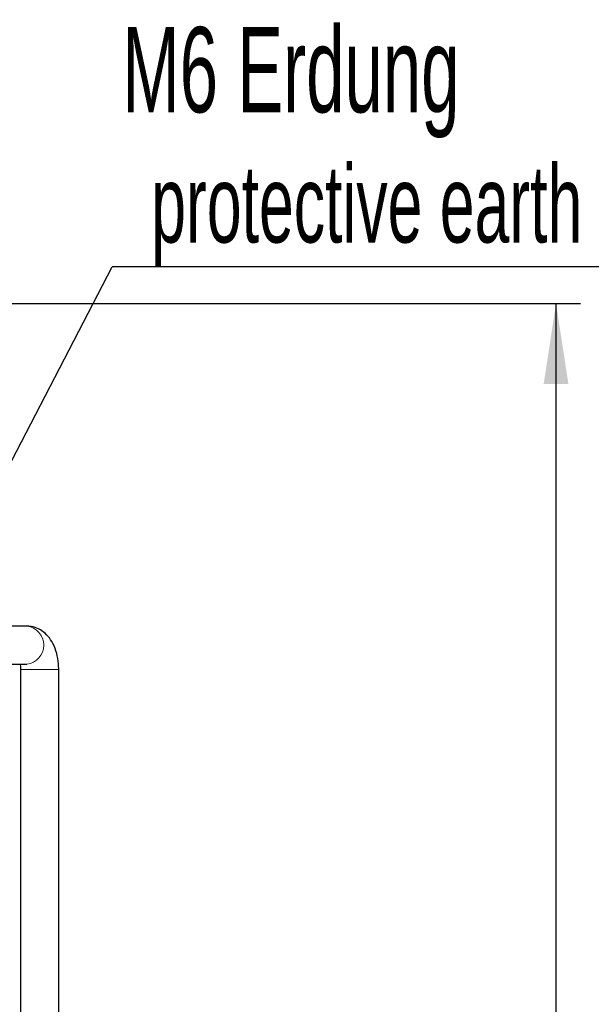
# Model space of a CAD drawing. Header units: millimetres. Extents: x 5 to 418, y 2 to 292.
# Tile 19 of 48: x 134 to 158, y 221 to 262. Entities that reach past the tile are written whole.
import ezdxf

# ---------------------------------------------------------------- set-up
doc = ezdxf.new("R2010")
doc.units = ezdxf.units.MM
doc.layers.add('SLD-0', color=7, linetype='Continuous')
doc.styles.add('SLDTEXTSTYLE0', font='TXT', dxfattribs={"width": 0.605})
doc.dimstyles.new('SLDDIMSTYLE1', dxfattribs={"dimtxt": 3.5, "dimasz": 3.302, "dimexe": 0, "dimexo": 0.0625, "dimgap": 0.875, "dimtad": 1, "dimdec": 1, "dimlfac": 3, "dimrnd": 1e-09, "dimzin": 12, "dimdsep": 46, "dimtxsty": 'SLDTEXTSTYLE0', "dimsah": 1, "dimcen": 0.09, "dimadec": 0, "dimazin": 3, "dimtfac": 1, "dimtofl": 0, "dimtmove": 0, "dimatfit": 3, "dimfxl": 1, "dimfrac": 2, "dimtolj": 1, "dimtzin": 12, "dimarcsym": 0})
doc.dimstyles.new('SLDDIMSTYLE2', dxfattribs={"dimtxt": 0.18, "dimasz": 1.016, "dimexe": 0, "dimexo": 0.0625, "dimgap": 0, "dimtad": 0, "dimtih": 1, "dimtoh": 1, "dimdec": 0, "dimrnd": 1e-09, "dimzin": 0, "dimdsep": 46, "dimtxsty": 'Standard', "dimblk1": 'DOT', "dimblk2": 'DOT', "dimsah": 1, "dimcen": 0.09, "dimadec": 0, "dimazin": 0, "dimtfac": 1.016, "dimtdec": 0, "dimtofl": 0, "dimtmove": 0, "dimatfit": 3, "dimldrblk": 'DOT', "dimfxl": 1, "dimfrac": 2, "dimtolj": 1, "dimtzin": 0, "dimarcsym": 0})

# ---------------------------------------------------------------- blocks, each defined once
blk = doc.blocks.new('_D_1')
at = {"layer": 'SLD-0'}
for p, q in [((114.413, 250.007), (157.219, 250.007)), ((156.219, 164.236), (156.219, 250.007)), ((147.013, 164.236), (157.219, 164.236))]:
    blk.add_line(p, q, dxfattribs=at)
for points in [[(156.219, 250.007), (155.711, 246.705), (156.727, 246.705)], [(156.219, 164.236), (156.727, 167.538), (155.711, 167.538)]]:
    blk.add_solid(points, dxfattribs=at)
at = {"layer": 'SLD-0', "insert": (151.707, 201.106), "char_height": 3.5, "attachment_point": 1, "rotation": 90, "style": 'SLDTEXTSTYLE0'}
blk.add_mtext('257,3', dxfattribs=at)
blk = doc.blocks.new('SW_NOTE_0')
at = {"layer": 'SLD-0', "color": 0}
blk.add_line((30.237, 0), (0, 0), dxfattribs=at)
at = {"layer": 'SLD-0', "color": 0, "attachment_point": 1, "style": 'SLDTEXTSTYLE0'}
for s, insert, char_height in [('M6 Erdung', (0.415, 9.841), 3.5), ('protective earth', (1.605, 4.176), 3.175)]:
    blk.add_mtext(s, dxfattribs=dict(at, insert=insert, char_height=char_height))
blk = doc.blocks.new('_Dot')
at = {"color": 0, "linetype": 'ByBlock', "lineweight": -2}
blk.add_line((-0.5, 0), (-1, 0), dxfattribs=at)
at = {"color": 0, "linetype": 'ByBlock', "const_width": 0.5}
blk.add_lwpolyline([(-0.25, 0, 1), (0.25, 0, 1)], format="xyb", close=True, dxfattribs=at)

msp = doc.modelspace()

# ---------------------------------------------------------------- linework, layer by layer
at = {"color": 7, "linetype": 'Continuous', "lineweight": 25}
for p, q in [((134.4891, 236.7692), (133.0758, 236.7692)), ((133.013, 235.2025), (134.4891, 235.2025)), ((134.2296, 234.9858), (134.2296, 219.2025)), ((135.7963, 219.2025), (135.7963, 234.9858))]:
    msp.add_line(p, q, dxfattribs=at)
at = {"color": 7, "linetype": 'Continuous', "lineweight": 18}
msp.add_line((135.7963, 234.9858), (134.2297, 234.9858), dxfattribs=at)
msp.add_arc((134.3876, 235.9858), 0.7899, 277.38567, 82.61433, dxfattribs=at)
at = {"color": 7, "linetype": 'Continuous', "lineweight": 25}
for points, knots in [([(135.7963, 234.9858), (135.7942, 235.065), (135.7882, 235.2899), (135.7217, 235.6585), (135.5777, 236.0419), (135.3715, 236.3547), (135.1203, 236.5822), (134.8226, 236.7379), (134.6021, 236.7586), (134.4891, 236.7692)], [0, 0, 0, 0, 0.0908181, 0.2579175, 0.4328098, 0.5866374, 0.7263894, 0.8597487, 1, 1, 1, 1]), ([(134.2028, 235.2229), (134.2099, 235.1897), (134.2252, 235.1186), (134.2281, 235.032), (134.2296, 234.9858)], [0, 0, 0, 0, 0.46633234, 1, 1, 1, 1])]:
    msp.add_open_spline(points, degree=3, knots=knots, dxfattribs=at)

# ---------------------------------------------------------------- block references
at = {"layer": 'SLD-0'}
msp.add_blockref('SW_NOTE_0', (137.9888, 251.5034), dxfattribs=at)

# ---------------------------------------------------------------- dimensions: what is measured, and where the dimension line sits
dim = msp.add_linear_dim(base=(156.2188, 250.0065), p1=(147.013, 164.2358), p2=(114.413, 250.0065), angle=90, dimstyle='SLDDIMSTYLE1', dxfattribs=at)
dim.commit()
dim.dimension.update_dxf_attribs({"geometry": '_D_1', "text_midpoint": (156.2188, 207.1212), "dimtype": 160})

# ---------------------------------------------------------------- leaders
msp.add_leader([(131.1765, 238.3797), (137.9888, 251.5034)], dimstyle='SLDDIMSTYLE2', dxfattribs=at)

doc.saveas('drawing.dxf')
